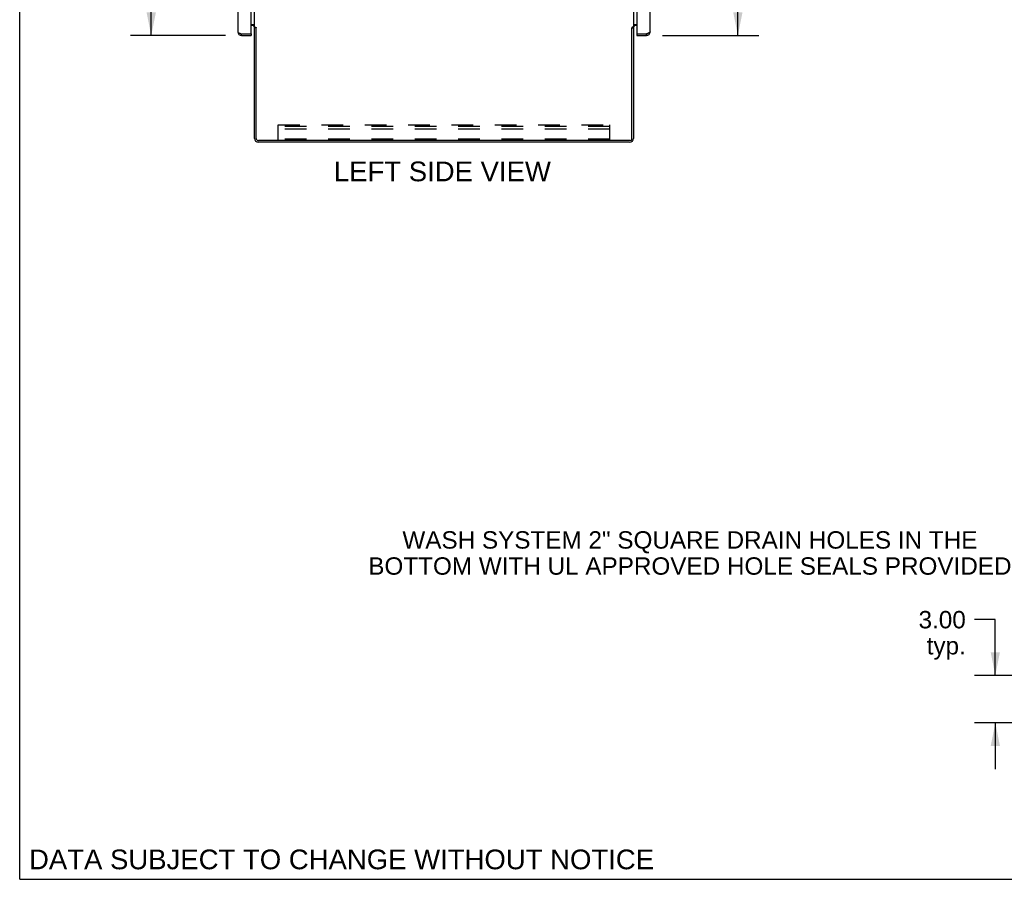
# Model space of a CAD drawing. Header units: inches. Extents: x 0 to 249, y 0 to 161.
# Tile 1 of 22: x 0 to 62, y 0 to 54. Entities that reach past the tile are written whole.
import ezdxf

# ---------------------------------------------------------------- set-up
doc = ezdxf.new("R2010")
doc.units = ezdxf.units.IN
doc.header["$LTSCALE"] = 13.713587
doc.header["$MEASUREMENT"] = 0
doc.linetypes.add('HIDDEN', pattern=[0.2, 0.1, -0.1])
doc.layers.get('0').update_dxf_attribs({"linetype": 'CONTINUOUS'})
doc.layers.add('DEFAULT_2', color=8, linetype='HIDDEN')
doc.layers.add('DIMENSIONS', color=7, linetype='CONTINUOUS')
doc.styles.get("Standard").update_dxf_attribs({"font": 'arial.ttf'})
doc.dimstyles.new('DIMSTYLE_1', dxfattribs={"dimtxt": 1.10002, "dimasz": 1.466694, "dimexe": 0.09, "dimexo": 0.07, "dimgap": 0.0375, "dimtad": 0, "dimtih": 1, "dimtoh": 1, "dimzin": 4, "dimdsep": 46, "dimtxsty": 'Standard', "dimblk": '_FILLED', "dimblk1": '_FILLED', "dimblk2": '_FILLED', "dimcen": 0.09, "dimazin": 1, "dimtfac": 1, "dimtdec": 3, "dimtofl": 0, "dimtmove": 0, "dimatfit": 3, "dimldrblk": '_FILLED', "dimfxl": 1, "dimtolj": 1, "dimtzin": 4, "dimarcsym": 0})

# ---------------------------------------------------------------- blocks, each defined once
blk = doc.blocks.new('_FILLED')
at = {"color": 0, "linetype": 'ByBlock'}
blk.add_solid([(0, 0), (-1, 0.2), (-1, -0.2)], dxfattribs=at)
blk = doc.blocks.new('*D3')
at = {"layer": 'DIMENSIONS', "color": 2, "linetype": 'Continuous'}
for p, q in [((40.7, 115.882), (46.787, 115.882)), ((45.467, 115.882), (45.467, 87.481)), ((45.467, 53.382), (45.467, 81.981)), ((40.7, 53.382), (46.787, 53.382))]:
    blk.add_line(p, q, dxfattribs=at)
at = {"layer": 'DIMENSIONS', "color": 2, "linetype": 'Continuous', "xscale": 1.4666938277, "yscale": 1.4666938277, "zscale": 1.4666938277}
for p, rotation in [((45.467, 115.882), 90), ((45.467, 53.382), 270)]:
    blk.add_blockref('_FILLED', p, dxfattribs=dict(at, rotation=rotation))
at = {"layer": 'DIMENSIONS', "color": 2, "linetype": 'Continuous', "insert": (45.467, 86.931), "char_height": 1.1, "width": 5.62687, "attachment_point": 2, "line_spacing_factor": 0.9}
blk.add_mtext('62.50\\PFRONT\\PDOORS', dxfattribs=at)
blk = doc.blocks.new('*D6')
at = {"layer": 'DIMENSIONS', "color": 2, "linetype": 'Continuous'}
for p, q in [((13.024, 115.882), (7.009, 115.882)), ((8.329, 115.882), (8.329, 87.364)), ((8.329, 53.382), (8.329, 81.864)), ((13.024, 53.382), (7.009, 53.382))]:
    blk.add_line(p, q, dxfattribs=at)
at = {"layer": 'DIMENSIONS', "color": 2, "linetype": 'Continuous', "xscale": 1.4666938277, "yscale": 1.4666938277, "zscale": 1.4666938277}
for p, rotation in [((8.329, 115.882), 90), ((8.329, 53.382), 270)]:
    blk.add_blockref('_FILLED', p, dxfattribs=dict(at, rotation=rotation))
at = {"layer": 'DIMENSIONS', "color": 2, "linetype": 'Continuous', "insert": (8.329, 86.814), "char_height": 1.1, "width": 5.62687, "attachment_point": 2, "line_spacing_factor": 0.9}
blk.add_mtext('62.50\\PREAR\\PDOORS', dxfattribs=at)
blk = doc.blocks.new('*D34')
at = {"layer": 'DIMENSIONS', "color": 2, "linetype": 'Continuous'}
for p, q in [((61.765, 16.428), (60.446, 16.428)), ((61.765, 12.9), (61.765, 16.428)), ((70.794, 12.9), (60.445, 12.9)), ((63.031, 9.9), (60.445, 9.9)), ((61.765, 9.9), (61.765, 6.967))]:
    blk.add_line(p, q, dxfattribs=at)
at = {"layer": 'DIMENSIONS', "color": 2, "linetype": 'Continuous', "xscale": 1.4666938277, "yscale": 1.4666938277, "zscale": 1.4666938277}
for p, rotation in [((61.765, 12.9), 270), ((61.765, 9.9), 90)]:
    blk.add_blockref('_FILLED', p, dxfattribs=dict(at, rotation=rotation))
at = {"layer": 'DIMENSIONS', "color": 2, "linetype": 'Continuous', "insert": (59.896, 16.978), "char_height": 1.1, "width": 2.98927, "attachment_point": 3, "line_spacing_factor": 0.9}
blk.add_mtext('3.00\\Ptyp.', dxfattribs=at)

msp = doc.modelspace()

# ---------------------------------------------------------------- linework, layer by layer
at = {"color": 7, "linetype": 'Continuous'}
for p, q in [((0, 0), (0, 161.336)), ((14.966, 53.873), (14.862, 53.873)), ((38.758, 53.873), (38.862, 53.873)), ((14.051, 53.382), (14.051, 53.486)), ((14.638, 53.486), (14.658, 53.486)), ((14.658, 53.486), (14.658, 53.382)), ((39.066, 53.486), (39.086, 53.486)), ((39.066, 53.486), (39.066, 53.382)), ((39.674, 53.382), (39.674, 53.486)), ((0, 0), (249.338, 0))]:
    msp.add_line(p, q, dxfattribs=at)
at = {"color": 3, "linetype": 'Continuous'}
for p, q in [((14.862, 53.925), (14.862, 115.34)), ((38.862, 115.34), (38.862, 53.925)), ((13.804, 57.882), (13.804, 53.629)), ((39.92, 53.629), (39.92, 57.882)), ((14.658, 53.506), (14.658, 56.675)), ((39.066, 56.675), (39.066, 53.506)), ((14.658, 54.08), (14.862, 54.08)), ((14.72, 54.028), (14.658, 54.028)), ((14.862, 53.925), (14.937, 53.925)), ((14.862, 46.879), (14.862, 53.886)), ((14.953, 53.906), (14.955, 53.902)), ((14.966, 46.879), (14.966, 53.884)), ((38.758, 46.84), (38.758, 53.884)), ((38.862, 53.925), (38.788, 53.925)), ((38.862, 54.08), (39.066, 54.08)), ((38.862, 53.886), (38.862, 46.879)), ((39.066, 54.028), (39.005, 54.028)), ((14.051, 53.486), (14.638, 53.486)), ((14.051, 53.382), (14.658, 53.382)), ((39.066, 53.382), (39.674, 53.382)), ((39.086, 53.486), (39.674, 53.486)), ((39.706, 53.498), (39.674, 53.486)), ((38.654, 46.736), (15.109, 46.736)), ((38.616, 46.632), (15.109, 46.632))]:
    msp.add_line(p, q, dxfattribs=at)
for points in [[(13.804, 53.629), (13.805, 53.623), (13.806, 53.618), (13.808, 53.612), (13.811, 53.607), (13.815, 53.601), (13.82, 53.596), (13.826, 53.59), (13.832, 53.585), (13.84, 53.579), (13.848, 53.574), (13.857, 53.568), (13.866, 53.563), (13.876, 53.557), (13.887, 53.552), (13.899, 53.546), (13.911, 53.541), (13.923, 53.535), (13.936, 53.53), (13.949, 53.524)], [(14.937, 53.925), (14.939, 53.923), (14.94, 53.921), (14.942, 53.92), (14.944, 53.918), (14.945, 53.917), (14.946, 53.915), (14.948, 53.914), (14.949, 53.913), (14.949, 53.911), (14.95, 53.91), (14.951, 53.909), (14.952, 53.907), (14.953, 53.906)], [(14.955, 53.902), (14.956, 53.9), (14.957, 53.898), (14.958, 53.897), (14.959, 53.895), (14.96, 53.893), (14.961, 53.892), (14.962, 53.89), (14.963, 53.888), (14.965, 53.886), (14.966, 53.884)], [(38.772, 53.906), (38.769, 53.902), (38.768, 53.9), (38.768, 53.898), (38.767, 53.897), (38.766, 53.895), (38.765, 53.893), (38.763, 53.892), (38.762, 53.89), (38.761, 53.888), (38.76, 53.886), (38.758, 53.884)], [(38.788, 53.925), (38.786, 53.923), (38.784, 53.921), (38.782, 53.92), (38.781, 53.918), (38.779, 53.917), (38.778, 53.915), (38.777, 53.914), (38.776, 53.913), (38.775, 53.911), (38.774, 53.91), (38.773, 53.909), (38.772, 53.907), (38.772, 53.906)], [(39.92, 53.629), (39.92, 53.623), (39.918, 53.617), (39.915, 53.611), (39.912, 53.605), (39.907, 53.599), (39.901, 53.593), (39.895, 53.587), (39.887, 53.581), (39.879, 53.575), (39.869, 53.569), (39.859, 53.563), (39.848, 53.557), (39.836, 53.551), (39.824, 53.545), (39.81, 53.539), (39.797, 53.534), (39.783, 53.528), (39.768, 53.522)], [(13.949, 53.524), (13.963, 53.519), (13.977, 53.513), (13.992, 53.508), (14.006, 53.502), (14.021, 53.497), (14.051, 53.486)], [(39.768, 53.522), (39.753, 53.516), (39.737, 53.51), (39.722, 53.504), (39.706, 53.498)]]:
    msp.add_lwpolyline(points, dxfattribs=at)
for centre, radius, start, end in [((14.051, 53.629), 0.246, 180, 270), ((14.72, 53.886), 0.142, 0, 90), ((39.005, 53.886), 0.142, 90, 180), ((39.674, 53.629), 0.246, 270, 360), ((14.638, 53.506), 0.02, 270, 360), ((39.086, 53.506), 0.02, 180, 270), ((15.109, 46.879), 0.246, 180, 270), ((15.109, 46.879), 0.142, 180, 270), ((38.616, 46.879), 0.246, 270, 360), ((38.654, 46.84), 0.104, 270, 360)]:
    msp.add_arc(centre, radius, start, end, dxfattribs=at)
at = {"color": 7, "linetype": 'Continuous'}
for centre, radius, start, end in [((14.051, 53.629), 0.142, 228.61692, 270), ((13.968, 53.772), 0.26, 270, 272.60749), ((39.674, 53.629), 0.142, 270, 311.36699), ((39.756, 53.772), 0.26, 267.37299, 270)]:
    msp.add_arc(centre, radius, start, end, dxfattribs=at)
at = {"layer": 'DEFAULT_2', "color": 8, "linetype": 'HIDDEN'}
for p, q in [((16.362, 47.736), (37.362, 47.736)), ((16.362, 46.736), (16.362, 47.736)), ((37.362, 47.632), (16.362, 47.632)), ((37.362, 47.631), (16.362, 47.631)), ((37.362, 47.455), (16.362, 47.455)), ((37.362, 46.736), (37.362, 47.736)), ((37.362, 46.84), (16.362, 46.84))]:
    msp.add_line(p, q, dxfattribs=at)

# ---------------------------------------------------------------- texts
at = {"layer": 'DIMENSIONS', "color": 2, "linetype": 'Continuous', "attachment_point": 2, "line_spacing_factor": 0.9}
for s, insert, char_height, width in [('LEFT SIDE VIEW', (26.76, 45.413), 1.24669, 13.70895), ('WASH SYSTEM 2" SQUARE DRAIN HOLES IN THE\\PBOTTOM WITH UL APPROVED HOLE SEALS PROVIDED', (42.43, 22.023), 1.10002, 40.64759), ('DATA SUBJECT TO CHANGE WITHOUT NOTICE', (20.375, 1.882), 1.24669, 39.4955)]:
    msp.add_mtext(s, dxfattribs=dict(at, insert=insert, char_height=char_height, width=width))

# ---------------------------------------------------------------- dimensions: what is measured, and where the dimension line sits
at = {"layer": 'DIMENSIONS', "color": 2, "linetype": 'Continuous'}
for base, p1, p2, text, picture, middle in [((8.329, 115.882), (13.094, 53.382), (13.094, 115.882), '<>\\PREAR\\PDOORS', '*D6', (8.329, 84.614)), ((45.467, 115.882), (40.63, 53.382), (40.63, 115.882), '<>\\PFRONT\\PDOORS', '*D3', (45.467, 84.731)), ((61.765, 12.9), (60.375, 9.9), (70.864, 12.9), '<>\\Ptyp.', '*D34', (58.401, 15.603))]:
    dim = msp.add_linear_dim(base=base, p1=p1, p2=p2, angle=90, text=text, dimstyle='DIMSTYLE_1', dxfattribs=at)
    dim.commit()
    dim.dimension.update_dxf_attribs({"geometry": picture, "text_midpoint": middle, "dimtype": 160})

doc.saveas('drawing.dxf')
